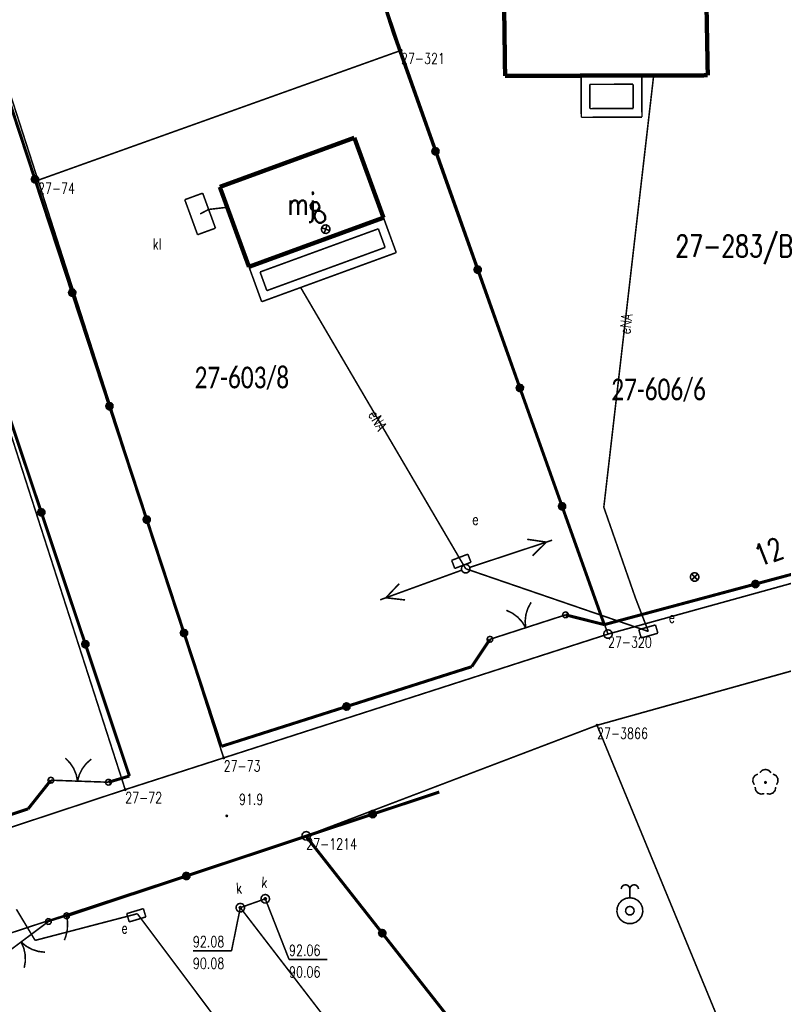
# Model space of a CAD drawing. Header units: metres. Extents: x 7542868 to 7543897, y 5828496 to 5830561.
# Tile 70 of 122: x 7543374 to 7543418, y 5829974 to 5830031. Entities that reach past the tile are written whole.
import ezdxf
from ezdxf.enums import TextEntityAlignment as Align

# ---------------------------------------------------------------- set-up
doc = ezdxf.new("R2010")
doc.units = ezdxf.units.M
doc.header["$MEASUREMENT"] = 0
for name, color, linetype in [('ADRESY_EADTD_T_0', 7, 'Continuous'), ('ADRESY_EAPADR_T_0', 7, 'Continuous'), ('BDOT500_KTOK_L_1', 7, 'Continuous'), ('BDOT500_KTOK_L_3', 7, 'Continuous'), ('BDOT500_KTOK_L_4', 7, 'Continuous'), ('BDOT500_OBOP_T_1', 7, 'Continuous'), ('BDOT500_RTPW_T_0', 7, 'Continuous'), ('BUDYNKI_EGBB_E_T_0', 7, 'Continuous'), ('BUDYNKI_EGBB_L_0', 7, 'Continuous'), ('BUDYNKI_EGBE_L_0', 7, 'Continuous'), ('GESUT_SUPE_E_T_3', 7, 'Continuous'), ('GESUT_SUPE_L_3', 7, 'Continuous'), ('GESUT_SUPK_L_1', 7, 'Continuous'), ('GESUT_SUSM_T_3', 7, 'Continuous'), ('GESUT_SUTK_T_0', 7, 'Continuous'), ('GESUT_SUUE_E_T_2', 7, 'Continuous'), ('GESUT_SUUE_T_3', 7, 'Continuous'), ('GESUT_SUUK_E_T_1', 7, 'Continuous'), ('GESUT_SUUK_E_T_9', 7, 'Continuous'), ('GESUT_SUUK_L_1', 7, 'Continuous'), ('GESUT_SUUK_T_2', 7, 'Continuous'), ('GESUT_SUUK_T_4', 7, 'Continuous'), ('GESUT_SUUW_T_2', 7, 'Continuous'), ('GLOWNA_BAZA_DZIALKI', 7, 'Continuous'), ('GLOWNA_BAZA_NUMERY_PUNKTOW', 7, 'Continuous'), ('GLOWNA_BAZA_PUNKTY', 7, 'Continuous'), ('SZUMIN_511-1_DROGA_POM_UZUPEL__', 7, 'Continuous')]:
    doc.layers.add(name, color=color, linetype=linetype)
doc.layers.add('Numery_dzialek', color=7, linetype='Continuous', lineweight=13)
doc.styles.add('Legend', font='calibri.ttf')
doc.styles.add('STYL_ARIAL', font='simplex', dxfattribs={"width": 0.75, "oblique": 0.1})

msp = doc.modelspace()

# ---------------------------------------------------------------- linework, layer by layer
at = {"layer": 'ADRESY_EAPADR_T_0', "color": 7, "const_width": 0.09}
for points in [[(7543391.818, 5830018.9034), (7543391.9572, 5830018.925), (7543392.086, 5830018.8679), (7543392.1634, 5830018.7503), (7543392.165, 5830018.6094), (7543392.0901, 5830018.4901), (7543391.9627, 5830018.4302), (7543391.823, 5830018.4487), (7543391.7155, 5830018.5397), (7543391.6744, 5830018.6744), (7543391.7125, 5830018.81), (7543391.818, 5830018.9034)], [(7543391.8396, 5830018.442), (7543392.0091, 5830018.9124)], [(7543392.1595, 5830018.5924), (7543391.6892, 5830018.762)], [(7543413.2079, 5829998.8653), (7543413.343, 5829998.8256), (7543413.4353, 5829998.7191), (7543413.4553, 5829998.5797), (7543413.3968, 5829998.4516), (7543413.2783, 5829998.3754), (7543413.1374, 5829998.3754), (7543413.0189, 5829998.4516), (7543412.9604, 5829998.5797), (7543412.9805, 5829998.7191), (7543413.0727, 5829998.8256), (7543413.2079, 5829998.8653)], [(7543413.3846, 5829998.4385), (7543413.0311, 5829998.792)], [(7543413.0311, 5829998.4385), (7543413.3846, 5829998.792)]]:
    msp.add_lwpolyline(points, dxfattribs=at)
at = {"layer": 'BDOT500_KTOK_L_1', "color": 7, "const_width": 0.09}
for points in [[(7543402.3484, 5829996.6925), (7543402.6948, 5829996.5268), (7543403.0032, 5829996.2979), (7543403.2621, 5829996.0143), (7543403.462, 5829995.6864)], [(7543403.462, 5829995.6864), (7543403.4321, 5829996.0693), (7543403.4759, 5829996.4508), (7543403.5918, 5829996.817), (7543403.7755, 5829997.1542)], [(7543404.1756, 5829995.9173), (7543405.7614, 5829996.4302)], [(7543405.6269, 5829996.3263), (7543405.5915, 5829996.437), (7543405.6357, 5829996.5446), (7543405.7386, 5829996.5987), (7543405.8522, 5829996.5739), (7543405.9234, 5829996.4819), (7543405.9187, 5829996.3657), (7543405.8404, 5829996.2797), (7543405.7252, 5829996.2641), (7543405.6269, 5829996.3263)], [(7543401.4006, 5829995.0196), (7543402.9863, 5829995.5326)], [(7543402.7484, 5829995.4556), (7543404.1756, 5829995.9173)], [(7543401.266, 5829994.9157), (7543401.2307, 5829995.0264), (7543401.2748, 5829995.134), (7543401.3778, 5829995.1881), (7543401.4914, 5829995.1633), (7543401.5625, 5829995.0713), (7543401.5578, 5829994.9551), (7543401.4796, 5829994.8691), (7543401.3643, 5829994.8535), (7543401.266, 5829994.9157)], [(7543376.9052, 5829988.1635), (7543377.1743, 5829987.8896), (7543377.3861, 5829987.5693), (7543377.5328, 5829987.2144), (7543377.609, 5829986.8379)], [(7543377.609, 5829986.8379), (7543377.7114, 5829987.2081), (7543377.8827, 5829987.5518), (7543378.1165, 5829987.8564), (7543378.4043, 5829988.1108)], [(7543375.9388, 5829986.788), (7543375.9034, 5829986.8988), (7543375.9475, 5829987.0064), (7543376.0505, 5829987.0605), (7543376.1641, 5829987.0357), (7543376.2352, 5829986.9437), (7543376.2305, 5829986.8275), (7543376.1523, 5829986.7415), (7543376.037, 5829986.7259), (7543375.9388, 5829986.788)], [(7543376.0733, 5829986.892), (7543377.1093, 5829986.8555)], [(7543376.8595, 5829986.8643), (7543378.3585, 5829986.8116)], [(7543378.3585, 5829986.8116), (7543379.3946, 5829986.7751)], [(7543379.2601, 5829986.6712), (7543379.2247, 5829986.7819), (7543379.2689, 5829986.8895), (7543379.3718, 5829986.9436), (7543379.4854, 5829986.9188), (7543379.5565, 5829986.8268), (7543379.5519, 5829986.7106), (7543379.4736, 5829986.6246), (7543379.3584, 5829986.609), (7543379.2601, 5829986.6712)], [(7543375.93, 5829978.74), (7543374.7552, 5829977.8598)], [(7543375.7955, 5829978.636), (7543375.7601, 5829978.7468), (7543375.8043, 5829978.8544), (7543375.9072, 5829978.9085), (7543376.0208, 5829978.8837), (7543376.092, 5829978.7917), (7543376.0873, 5829978.6755), (7543376.009, 5829978.5895), (7543375.8938, 5829978.5739), (7543375.7955, 5829978.636)], [(7543374.9553, 5829978.0097), (7543373.7548, 5829977.1102)], [(7543375.7348, 5829976.9693), (7543375.3533, 5829977.0138), (7543374.9874, 5829977.1303), (7543374.6505, 5829977.3146), (7543374.355, 5829977.56)], [(7543374.355, 5829977.56), (7543374.5075, 5829977.2075), (7543374.5898, 5829976.8324), (7543374.5988, 5829976.4484), (7543374.5343, 5829976.0699)]]:
    msp.add_lwpolyline(points, dxfattribs=at)
at = {"layer": 'BDOT500_KTOK_L_3', "color": 7, "const_width": 0.09}
for points in [[(7543376.98, 5829979.07), (7543376.455, 5829978.905)], [(7543376.8455, 5829978.966), (7543376.8101, 5829979.0768), (7543376.8543, 5829979.1844), (7543376.9572, 5829979.2385), (7543377.0708, 5829979.2137), (7543377.142, 5829979.1217), (7543377.1373, 5829979.0055), (7543377.059, 5829978.9195), (7543376.9438, 5829978.9039), (7543376.8455, 5829978.966)], [(7543376.98, 5829979.07), (7543376.996, 5829978.9702)], [(7543375.7955, 5829978.636), (7543375.7601, 5829978.7468), (7543375.8043, 5829978.8544), (7543375.9072, 5829978.9085), (7543376.0208, 5829978.8837), (7543376.092, 5829978.7917), (7543376.0873, 5829978.6755), (7543376.009, 5829978.5895), (7543375.8938, 5829978.5739), (7543375.7955, 5829978.636)], [(7543376.455, 5829978.905), (7543375.93, 5829978.74)], [(7543376.996, 5829978.9702), (7543377.012, 5829978.8704)], [(7543377.012, 5829978.8704), (7543377.0249, 5829978.7801)], [(7543377.0319, 5829978.4888), (7543377.0239, 5829978.392)], [(7543377.0249, 5829978.7801), (7543377.0269, 5829978.6759)], [(7543377.0269, 5829978.6759), (7543377.0329, 5829978.5835)], [(7543377.0329, 5829978.5835), (7543377.0319, 5829978.4888)], [(7543376.9508, 5829977.9392), (7543376.9228, 5829977.857)], [(7543376.9688, 5829978.0287), (7543376.9508, 5829977.9392)], [(7543376.9898, 5829978.1087), (7543376.9688, 5829978.0287)], [(7543377.0049, 5829978.2078), (7543376.9898, 5829978.1087)], [(7543377.0229, 5829978.2973), (7543377.0049, 5829978.2078)], [(7543377.0239, 5829978.392), (7543377.0229, 5829978.2973)], [(7543376.8598, 5829977.6905), (7543376.8448, 5829977.6648)], [(7543376.8948, 5829977.7749), (7543376.8598, 5829977.6905)], [(7543376.9228, 5829977.857), (7543376.8948, 5829977.7749)]]:
    msp.add_lwpolyline(points, dxfattribs=at)
at = {"layer": 'BDOT500_KTOK_L_4', "color": 7, "const_width": 0.175}
for points in [[(7543394.1289, 5830035.3051), (7543395.8261, 5830029.9961)], [(7543398.26, 5830023.17), (7543395.8261, 5830029.9961)], [(7543373.0058, 5830028.0969), (7543375.1551, 5830021.5542)], [(7543398.1255, 5830023.0661), (7543398.0902, 5830023.1768), (7543398.1343, 5830023.2844), (7543398.2373, 5830023.3385), (7543398.3509, 5830023.3137), (7543398.422, 5830023.2217), (7543398.4173, 5830023.1055), (7543398.339, 5830023.0195), (7543398.2238, 5830023.0039), (7543398.1255, 5830023.0661)], [(7543400.6939, 5830016.3439), (7543398.26, 5830023.17)], [(7543375.0206, 5830021.4502), (7543374.9852, 5830021.561), (7543375.0293, 5830021.6686), (7543375.1323, 5830021.7226), (7543375.2459, 5830021.6979), (7543375.317, 5830021.6059), (7543375.3123, 5830021.4897), (7543375.2341, 5830021.4037), (7543375.1188, 5830021.3881), (7543375.0206, 5830021.4502)], [(7543375.1551, 5830021.5542), (7543377.3043, 5830015.0115)], [(7543400.5594, 5830016.24), (7543400.5241, 5830016.3508), (7543400.5682, 5830016.4583), (7543400.6712, 5830016.5124), (7543400.7848, 5830016.4876), (7543400.8559, 5830016.3956), (7543400.8512, 5830016.2794), (7543400.773, 5830016.1934), (7543400.6577, 5830016.1778), (7543400.5594, 5830016.24)], [(7543403.1279, 5830009.5178), (7543400.6939, 5830016.3439)], [(7543377.1698, 5830014.9075), (7543377.1344, 5830015.0183), (7543377.1786, 5830015.1259), (7543377.2815, 5830015.18), (7543377.3951, 5830015.1552), (7543377.4662, 5830015.0632), (7543377.4616, 5830014.947), (7543377.3833, 5830014.861), (7543377.2681, 5830014.8454), (7543377.1698, 5830014.9075)], [(7543377.3043, 5830015.0115), (7543379.4535, 5830008.4688)], [(7543372.9782, 5830009.9499), (7543375.5196, 5830002.3445)], [(7543402.9933, 5830009.4139), (7543402.958, 5830009.5247), (7543403.0021, 5830009.6323), (7543403.1051, 5830009.6863), (7543403.2187, 5830009.6615), (7543403.2898, 5830009.5695), (7543403.2851, 5830009.4533), (7543403.2069, 5830009.3673), (7543403.0916, 5830009.3518), (7543402.9933, 5830009.4139)], [(7543405.5618, 5830002.6918), (7543403.1279, 5830009.5178)], [(7543379.319, 5830008.3648), (7543379.2837, 5830008.4756), (7543379.3278, 5830008.5832), (7543379.4307, 5830008.6373), (7543379.5444, 5830008.6125), (7543379.6155, 5830008.5205), (7543379.6108, 5830008.4043), (7543379.5325, 5830008.3183), (7543379.4173, 5830008.3027), (7543379.319, 5830008.3648)], [(7543379.4535, 5830008.4688), (7543381.6027, 5830001.9261)], [(7543405.4273, 5830002.5878), (7543405.3919, 5830002.6986), (7543405.436, 5830002.8062), (7543405.539, 5830002.8602), (7543405.6526, 5830002.8355), (7543405.7237, 5830002.7434), (7543405.7191, 5830002.6273), (7543405.6408, 5830002.5412), (7543405.5255, 5830002.5257), (7543405.4273, 5830002.5878)], [(7543375.3851, 5830002.2405), (7543375.3497, 5830002.3513), (7543375.3938, 5830002.4589), (7543375.4968, 5830002.5129), (7543375.6104, 5830002.4882), (7543375.6815, 5830002.3962), (7543375.6768, 5830002.28), (7543375.5986, 5830002.194), (7543375.4833, 5830002.1784), (7543375.3851, 5830002.2405)], [(7543375.5196, 5830002.3445), (7543378.0609, 5829994.739)], [(7543407.9957, 5829995.8657), (7543405.5618, 5830002.6918)], [(7543381.4682, 5830001.8222), (7543381.4329, 5830001.9329), (7543381.477, 5830002.0405), (7543381.58, 5830002.0946), (7543381.6936, 5830002.0698), (7543381.7647, 5830001.9778), (7543381.76, 5830001.8616), (7543381.6818, 5830001.7756), (7543381.5665, 5830001.76), (7543381.4682, 5830001.8222)], [(7543381.6027, 5830001.9261), (7543383.752, 5829995.3834)], [(7543416.7157, 5829998.2068), (7543425.4358, 5830000.5479)], [(7543416.5812, 5829998.1028), (7543416.5459, 5829998.2136), (7543416.59, 5829998.3212), (7543416.6929, 5829998.3752), (7543416.8066, 5829998.3505), (7543416.8777, 5829998.2585), (7543416.873, 5829998.1423), (7543416.7947, 5829998.0563), (7543416.6795, 5829998.0407), (7543416.5812, 5829998.1028)], [(7543407.9957, 5829995.8657), (7543416.7157, 5829998.2068)], [(7543405.7614, 5829996.4302), (7543407.9957, 5829995.8657)], [(7543383.6175, 5829995.2795), (7543383.5821, 5829995.3903), (7543383.6262, 5829995.4978), (7543383.7292, 5829995.5519), (7543383.8428, 5829995.5271), (7543383.9139, 5829995.4351), (7543383.9093, 5829995.3189), (7543383.831, 5829995.2329), (7543383.7158, 5829995.2173), (7543383.6175, 5829995.2795)], [(7543377.9264, 5829994.6351), (7543377.8911, 5829994.7459), (7543377.9352, 5829994.8534), (7543378.0381, 5829994.9075), (7543378.1518, 5829994.8827), (7543378.2229, 5829994.7907), (7543378.2182, 5829994.6745), (7543378.1399, 5829994.5885), (7543378.0247, 5829994.5729), (7543377.9264, 5829994.6351)], [(7543383.752, 5829995.3834), (7543385.9012, 5829988.8407)], [(7543400.3514, 5829993.4421), (7543401.4006, 5829995.0196)], [(7543378.0609, 5829994.739), (7543380.6023, 5829987.1336)], [(7543393.1263, 5829991.1414), (7543400.3514, 5829993.4421)], [(7543385.9012, 5829988.8407), (7543393.1263, 5829991.1414)], [(7543392.9918, 5829991.0375), (7543392.9564, 5829991.1482), (7543393.0006, 5829991.2558), (7543393.1035, 5829991.3099), (7543393.2171, 5829991.2851), (7543393.2882, 5829991.1931), (7543393.2836, 5829991.0769), (7543393.2053, 5829990.9909), (7543393.0901, 5829990.9753), (7543392.9918, 5829991.0375)], [(7543380.6023, 5829987.1336), (7543379.3946, 5829986.7751)], [(7543376.0733, 5829986.892), (7543374.7645, 5829985.2426)], [(7543394.635, 5829984.935), (7543398.48, 5829986.21)], [(7543374.7645, 5829985.2426), (7543368.0142, 5829982.9953)], [(7543390.79, 5829983.66), (7543394.635, 5829984.935)], [(7543394.5005, 5829984.831), (7543394.4651, 5829984.9418), (7543394.5093, 5829985.0494), (7543394.6122, 5829985.1035), (7543394.7258, 5829985.0787), (7543394.797, 5829984.9867), (7543394.7923, 5829984.8705), (7543394.714, 5829984.7845), (7543394.5988, 5829984.7689), (7543394.5005, 5829984.831)], [(7543390.79, 5829983.66), (7543383.885, 5829981.365)], [(7543395.1883, 5829978.0683), (7543390.79, 5829983.66)], [(7543383.885, 5829981.365), (7543376.98, 5829979.07)], [(7543383.7505, 5829981.261), (7543383.7151, 5829981.3718), (7543383.7593, 5829981.4794), (7543383.8622, 5829981.5335), (7543383.9758, 5829981.5087), (7543384.047, 5829981.4167), (7543384.0423, 5829981.3005), (7543383.964, 5829981.2145), (7543383.8488, 5829981.1989), (7543383.7505, 5829981.261)], [(7543395.0538, 5829977.9644), (7543395.0185, 5829978.0752), (7543395.0626, 5829978.1827), (7543395.1656, 5829978.2368), (7543395.2792, 5829978.212), (7543395.3503, 5829978.12), (7543395.3456, 5829978.0038), (7543395.2674, 5829977.9178), (7543395.1521, 5829977.9022), (7543395.0538, 5829977.9644)], [(7543399.5867, 5829972.4767), (7543395.1883, 5829978.0683)]]:
    msp.add_lwpolyline(points, dxfattribs=at)
at = {"layer": 'BDOT500_OBOP_T_1', "color": 3, "const_width": 0.09}
for points in [[(7543416.6562, 5829986.6303), (7543416.5686, 5829986.803), (7543416.5789, 5829986.9964), (7543416.6842, 5829987.1589), (7543416.8566, 5829987.2472)], [(7543416.9679, 5829987.328), (7543417.1051, 5829987.4647), (7543417.2922, 5829987.5147), (7543417.4793, 5829987.4647), (7543417.6165, 5829987.328)], [(7543417.7277, 5829987.2472), (7543417.9001, 5829987.1589), (7543418.0055, 5829986.9964), (7543418.0157, 5829986.803), (7543417.9281, 5829986.6303)], [(7543417.2234, 5829986.1183), (7543417.0321, 5829986.0884), (7543416.8514, 5829986.1579), (7543416.7294, 5829986.3083), (7543416.6987, 5829986.4995)], [(7543417.2922, 5829986.8097), (7543417.324, 5829986.7965), (7543417.3372, 5829986.7647), (7543417.324, 5829986.7329), (7543417.2922, 5829986.7197), (7543417.2604, 5829986.7329), (7543417.2472, 5829986.7647), (7543417.2604, 5829986.7965), (7543417.2922, 5829986.8097)], [(7543417.8856, 5829986.4995), (7543417.855, 5829986.3083), (7543417.733, 5829986.1579), (7543417.5522, 5829986.0884), (7543417.3609, 5829986.1183)]]:
    msp.add_lwpolyline(points, dxfattribs=at)
at = {"layer": 'BDOT500_RTPW_T_0', "color": 7, "const_width": 0.075}
msp.add_lwpolyline([(7543386.2642, 5829984.8323), (7543386.251, 5829984.8005), (7543386.2192, 5829984.7873), (7543386.1873, 5829984.8005), (7543386.1742, 5829984.8323), (7543386.1873, 5829984.8642), (7543386.2192, 5829984.8773), (7543386.251, 5829984.8642), (7543386.2642, 5829984.8323)], dxfattribs=at)
at = {"layer": 'BUDYNKI_EGBB_L_0', "color": 34, "const_width": 0.25}
for points in [[(7543402.153, 5830036.3211), (7543402.2743, 5830027.5206)], [(7543413.9659, 5830027.5521), (7543413.8037, 5830036.4823)], [(7543402.2743, 5830027.5206), (7543413.9659, 5830027.5521)], [(7543393.5779, 5830023.9495), (7543385.8164, 5830021.115)], [(7543395.2602, 5830019.3405), (7543393.5779, 5830023.9495)], [(7543385.8164, 5830021.115), (7543387.4988, 5830016.5061)], [(7543387.4988, 5830016.5061), (7543395.2602, 5830019.3405)]]:
    msp.add_lwpolyline(points, dxfattribs=at)
at = {"layer": 'BUDYNKI_EGBE_L_0', "color": 7, "const_width": 0.09}
for points in [[(7543406.66, 5830027.53), (7543410.16, 5830027.54)], [(7543406.67, 5830025.13), (7543406.66, 5830027.53)], [(7543410.16, 5830027.54), (7543410.17, 5830025.14)], [(7543407.1621, 5830027.0314), (7543409.6621, 5830027.0386)], [(7543407.1679, 5830025.6314), (7543407.1621, 5830027.0314)], [(7543409.6621, 5830027.0386), (7543409.6679, 5830025.6386)], [(7543409.6679, 5830025.6386), (7543407.1679, 5830025.6314)], [(7543410.17, 5830025.14), (7543406.67, 5830025.13)], [(7543387.4988, 5830016.5061), (7543395.2602, 5830019.3405)], [(7543395.2602, 5830019.3405), (7543395.9944, 5830017.3253)], [(7543388.1396, 5830016.2078), (7543394.9617, 5830018.6992)], [(7543394.9617, 5830018.6992), (7543395.3536, 5830017.6236)], [(7543395.9944, 5830017.3253), (7543388.2329, 5830014.4909)], [(7543395.3536, 5830017.6236), (7543388.5314, 5830015.1322)], [(7543388.2329, 5830014.4909), (7543387.4988, 5830016.5061)], [(7543388.5314, 5830015.1322), (7543388.1396, 5830016.2078)]]:
    msp.add_lwpolyline(points, dxfattribs=at)
at = {"layer": 'GESUT_SUPE_L_3', "color": 1, "const_width": 0.09}
for points in [[(7543407.9685, 5830002.6365), (7543410.8447, 5830027.5437)], [(7543399.749, 5829999.5188), (7543390.4817, 5830015.3121)], [(7543409.7953, 5829997.3985), (7543407.9685, 5830002.6365)], [(7543400.2394, 5829999.1689), (7543404.9874, 5830000.7361)], [(7543403.5487, 5830000.7878), (7543404.655, 5830000.6264)], [(7543403.8622, 5829999.8382), (7543404.655, 5830000.6264)], [(7543400.002, 5829999.0905), (7543399.749, 5829999.5188)], [(7543395.0679, 5829997.2969), (7543399.767, 5829999.0051)], [(7543410.538, 5829995.4732), (7543400.002, 5829999.0905)], [(7543395.3968, 5829997.4165), (7543396.1658, 5829998.228)], [(7543395.3968, 5829997.4165), (7543396.5075, 5829997.2882)], [(7543409.7953, 5829997.3985), (7543410.538, 5829995.4732)], [(7543375.1624, 5829977.6511), (7543374.0831, 5829979.4457)], [(7543375.1624, 5829977.6511), (7543381.06, 5829979.19)], [(7543381.06, 5829979.19), (7543383.7, 5829975.67)], [(7543383.7, 5829975.67), (7543388.63, 5829969.08)]]:
    msp.add_lwpolyline(points, dxfattribs=at)
at = {"layer": 'GESUT_SUPK_L_1', "color": 34, "const_width": 0.09}
for points in [[(7543386.245, 5830019.9408), (7543385.173, 5830019.8156)], [(7543385.173, 5830019.8156), (7543386.245, 5830019.9408)], [(7543385.173, 5830019.8156), (7543384.682, 5830019.5566)], [(7543384.682, 5830019.5566), (7543385.173, 5830019.8156)], [(7543388.44, 5829980.05), (7543387, 5829979.54)], [(7543387, 5829979.54), (7543388.44, 5829980.05)], [(7543387, 5829979.54), (7543393.9, 5829970.57)], [(7543393.9, 5829970.57), (7543387, 5829979.54)]]:
    msp.add_lwpolyline(points, dxfattribs=at)
at = {"layer": 'GESUT_SUSM_T_3', "color": 7, "const_width": 0.09}
msp.add_lwpolyline([(7543400.002, 5829999.3405), (7543400.1372, 5829999.3008), (7543400.2294, 5829999.1944), (7543400.2494, 5829999.0549), (7543400.1909, 5829998.9268), (7543400.0724, 5829998.8506), (7543399.9316, 5829998.8506), (7543399.8131, 5829998.9268), (7543399.7545, 5829999.0549), (7543399.7746, 5829999.1944), (7543399.8668, 5829999.3008), (7543400.002, 5829999.3405)], dxfattribs=at)
at = {"layer": 'GESUT_SUTK_T_0', "color": 34, "const_width": 0.09}
for points in [[(7543387, 5829979.6025), (7543387.0442, 5829979.5842), (7543387.0625, 5829979.54), (7543387.0442, 5829979.4958), (7543387, 5829979.4775), (7543386.9558, 5829979.4958), (7543386.9375, 5829979.54), (7543386.9558, 5829979.5842), (7543387, 5829979.6025)], [(7543388.44, 5829980.1125), (7543388.4842, 5829980.0942), (7543388.5025, 5829980.05), (7543388.4842, 5829980.0058), (7543388.44, 5829979.9875), (7543388.3958, 5829980.0058), (7543388.3775, 5829980.05), (7543388.3958, 5829980.0942), (7543388.44, 5829980.1125)], [(7543388.44, 5829980.05), (7543389.8126, 5829976.5507)], [(7543387, 5829979.54), (7543386.4919, 5829977.0448)], [(7543384.2662, 5829977.0448), (7543386.4919, 5829977.0448)], [(7543389.8126, 5829976.5507), (7543392.0112, 5829976.5507)]]:
    msp.add_lwpolyline(points, dxfattribs=at)
at = {"layer": 'GESUT_SUUE_T_3', "color": 7, "const_width": 0.09}
for points in [[(7543400.1266, 5829999.931), (7543399.1926, 5829999.5736)], [(7543399.1926, 5829999.5736), (7543399.3714, 5829999.1066)], [(7543400.3053, 5829999.464), (7543400.1266, 5829999.931)], [(7543399.3714, 5829999.1066), (7543400.3053, 5829999.464)], [(7543410.9501, 5829995.8509), (7543409.9886, 5829995.5762)], [(7543409.9886, 5829995.5762), (7543410.1259, 5829995.0954)], [(7543411.0875, 5829995.3701), (7543410.9501, 5829995.8509)], [(7543410.1259, 5829995.0954), (7543411.0875, 5829995.3701)], [(7543381.4071, 5829979.4835), (7543380.4492, 5829979.1962)], [(7543380.4492, 5829979.1962), (7543380.5929, 5829978.7172)], [(7543381.5507, 5829979.0046), (7543381.4071, 5829979.4835)], [(7543380.5929, 5829978.7172), (7543381.5507, 5829979.0046)]]:
    msp.add_lwpolyline(points, dxfattribs=at)
at = {"layer": 'GESUT_SUUK_L_1', "color": 7, "const_width": 0.09}
for points in [[(7543383.7968, 5830020.3778), (7543384.8301, 5830020.755)], [(7543384.8301, 5830020.755), (7543385.173, 5830019.8156)], [(7543384.534, 5830018.3582), (7543383.7968, 5830020.3778)], [(7543385.173, 5830019.8156), (7543385.5673, 5830018.7353)], [(7543385.5673, 5830018.7353), (7543384.534, 5830018.3582)]]:
    msp.add_lwpolyline(points, dxfattribs=at)
at = {"layer": 'GESUT_SUUK_T_2', "color": 34, "const_width": 0.09}
for points in [[(7543388.44, 5829980.3), (7543388.5752, 5829980.2603), (7543388.6674, 5829980.1539), (7543388.6875, 5829980.0144), (7543388.6289, 5829979.8863), (7543388.5104, 5829979.8101), (7543388.3696, 5829979.8101), (7543388.2511, 5829979.8863), (7543388.1925, 5829980.0144), (7543388.2126, 5829980.1539), (7543388.3048, 5829980.2603), (7543388.44, 5829980.3)], [(7543387, 5829979.79), (7543387.1352, 5829979.7503), (7543387.2274, 5829979.6439), (7543387.2475, 5829979.5044), (7543387.1889, 5829979.3763), (7543387.0704, 5829979.3001), (7543386.9296, 5829979.3001), (7543386.8111, 5829979.3763), (7543386.7525, 5829979.5044), (7543386.7726, 5829979.6439), (7543386.8648, 5829979.7503), (7543387, 5829979.79)]]:
    msp.add_lwpolyline(points, dxfattribs=at)
at = {"layer": 'GESUT_SUUK_T_4', "color": 7, "const_width": 0.09}
for points in [[(7543388.44, 5829980.3), (7543388.5752, 5829980.2603), (7543388.6674, 5829980.1539), (7543388.6875, 5829980.0144), (7543388.6289, 5829979.8863), (7543388.5104, 5829979.8101), (7543388.3696, 5829979.8101), (7543388.2511, 5829979.8863), (7543388.1925, 5829980.0144), (7543388.2126, 5829980.1539), (7543388.3048, 5829980.2603), (7543388.44, 5829980.3)], [(7543387, 5829979.79), (7543387.1352, 5829979.7503), (7543387.2274, 5829979.6439), (7543387.2475, 5829979.5044), (7543387.1889, 5829979.3763), (7543387.0704, 5829979.3001), (7543386.9296, 5829979.3001), (7543386.8111, 5829979.3763), (7543386.7525, 5829979.5044), (7543386.7726, 5829979.6439), (7543386.8648, 5829979.7503), (7543387, 5829979.79)]]:
    msp.add_lwpolyline(points, dxfattribs=at)
at = {"layer": 'GESUT_SUUW_T_2', "color": 7, "const_width": 0.09}
for points in [[(7543408.9708, 5829980.6135), (7543409.0043, 5829980.7385), (7543409.0958, 5829980.83), (7543409.2208, 5829980.8635), (7543409.3458, 5829980.83), (7543409.4373, 5829980.7385), (7543409.4708, 5829980.6135)], [(7543409.4708, 5829980.6135), (7543409.5043, 5829980.7385), (7543409.5958, 5829980.83), (7543409.7208, 5829980.8635), (7543409.8458, 5829980.83), (7543409.9373, 5829980.7385), (7543409.9708, 5829980.6135)], [(7543409.4708, 5829980.1135), (7543409.4708, 5829980.6135)], [(7543409.4708, 5829980.1135), (7543409.7144, 5829980.0728), (7543409.9315, 5829979.9553), (7543410.0987, 5829979.7737), (7543410.1979, 5829979.5476), (7543410.2183, 5829979.3015), (7543410.1577, 5829979.0622), (7543410.0226, 5829978.8555), (7543409.8278, 5829978.7039), (7543409.5943, 5829978.6237), (7543409.3474, 5829978.6237), (7543409.1139, 5829978.7039), (7543408.919, 5829978.8555), (7543408.784, 5829979.0622), (7543408.7234, 5829979.3015), (7543408.7438, 5829979.5476), (7543408.843, 5829979.7737), (7543409.0102, 5829979.9553), (7543409.2273, 5829980.0728), (7543409.4708, 5829980.1135)], [(7543409.4708, 5829979.6135), (7543409.606, 5829979.5738), (7543409.6982, 5829979.4673), (7543409.7183, 5829979.3279), (7543409.6598, 5829979.1997), (7543409.5413, 5829979.1236), (7543409.4004, 5829979.1236), (7543409.2819, 5829979.1997), (7543409.2234, 5829979.3279), (7543409.2434, 5829979.4673), (7543409.3357, 5829979.5738), (7543409.4708, 5829979.6135)]]:
    msp.add_lwpolyline(points, dxfattribs=at)
at = {"layer": 'GLOWNA_BAZA_DZIALKI', "color": 92, "lineweight": 20, "const_width": 0.09}
for points in [[(7543364.21, 5830056), (7543375.33, 5830021.5)], [(7543396.27, 5830028.99), (7543394.13, 5830035.31)], [(7543375.33, 5830021.5), (7543396.27, 5830028.99)], [(7543408.21, 5829995.32), (7543396.27, 5830028.99)], [(7543380.36, 5829986.35), (7543367.98, 5830024.81)], [(7543375.33, 5830021.5), (7543386.04, 5829988.18)], [(7543453.6, 5830002.91), (7543407.58, 5829990.06)], [(7543408.21, 5829995.32), (7543429.97, 5830001.34)], [(7543386.04, 5829988.18), (7543408.21, 5829995.32)], [(7543407.58, 5829990.06), (7543390.8, 5829983.68)], [(7543380.36, 5829986.35), (7543386.04, 5829988.18)], [(7543361.34, 5829980.07), (7543380.36, 5829986.35)], [(7543390.8, 5829983.68), (7543369.57, 5829976.7)], [(7543417.3, 5829950.04), (7543390.8, 5829983.68)]]:
    msp.add_lwpolyline(points, dxfattribs=at)
at = {"layer": 'GLOWNA_BAZA_PUNKTY', "color": 7, "const_width": 0.09}
for points in [[(7543396.27, 5830029.035), (7543396.3018, 5830029.0218), (7543396.315, 5830028.99), (7543396.3018, 5830028.9582), (7543396.27, 5830028.945), (7543396.2382, 5830028.9582), (7543396.225, 5830028.99), (7543396.2382, 5830029.0218), (7543396.27, 5830029.035)], [(7543375.33, 5830021.545), (7543375.3618, 5830021.5318), (7543375.375, 5830021.5), (7543375.3618, 5830021.4682), (7543375.33, 5830021.455), (7543375.2982, 5830021.4682), (7543375.285, 5830021.5), (7543375.2982, 5830021.5318), (7543375.33, 5830021.545)], [(7543408.21, 5829995.57), (7543408.3452, 5829995.5303), (7543408.4374, 5829995.4239), (7543408.4575, 5829995.2844), (7543408.3989, 5829995.1563), (7543408.2804, 5829995.0801), (7543408.1396, 5829995.0801), (7543408.0211, 5829995.1563), (7543407.9625, 5829995.2844), (7543407.9826, 5829995.4239), (7543408.0748, 5829995.5303), (7543408.21, 5829995.57)], [(7543407.58, 5829990.105), (7543407.6118, 5829990.0918), (7543407.625, 5829990.06), (7543407.6118, 5829990.0282), (7543407.58, 5829990.015), (7543407.5482, 5829990.0282), (7543407.535, 5829990.06), (7543407.5482, 5829990.0918), (7543407.58, 5829990.105)], [(7543386.04, 5829988.225), (7543386.0718, 5829988.2118), (7543386.085, 5829988.18), (7543386.0718, 5829988.1482), (7543386.04, 5829988.135), (7543386.0082, 5829988.1482), (7543385.995, 5829988.18), (7543386.0082, 5829988.2118), (7543386.04, 5829988.225)], [(7543380.36, 5829986.395), (7543380.3918, 5829986.3818), (7543380.405, 5829986.35), (7543380.3918, 5829986.3182), (7543380.36, 5829986.305), (7543380.3282, 5829986.3182), (7543380.315, 5829986.35), (7543380.3282, 5829986.3818), (7543380.36, 5829986.395)], [(7543390.8, 5829983.93), (7543390.9352, 5829983.8903), (7543391.0274, 5829983.7839), (7543391.0475, 5829983.6444), (7543390.9889, 5829983.5163), (7543390.8704, 5829983.4401), (7543390.7296, 5829983.4401), (7543390.6111, 5829983.5163), (7543390.5525, 5829983.6444), (7543390.5726, 5829983.7839), (7543390.6648, 5829983.8903), (7543390.8, 5829983.93)]]:
    msp.add_lwpolyline(points, dxfattribs=at)
at = {"layer": 'SZUMIN_511-1_DROGA_POM_UZUPEL__', "color": 3, "const_width": 0.09}
for points in [[(7543394.13, 5830035.31), (7543396.27, 5830028.99)], [(7543396.27, 5830028.99), (7543375.33, 5830021.5)], [(7543380.36, 5829986.35), (7543367.98, 5830024.81)], [(7543375.33, 5830021.5), (7543386.04, 5829988.18)], [(7543407.58, 5829990.06), (7543390.8, 5829983.68)], [(7543423.59, 5829951.24), (7543407.58, 5829990.06)], [(7543386.04, 5829988.18), (7543380.36, 5829986.35)], [(7543390.8, 5829983.68), (7543417.3, 5829950.04)]]:
    msp.add_lwpolyline(points, dxfattribs=at)
at = {"layer": 'SZUMIN_511-1_DROGA_POM_UZUPEL__', "color": 7, "const_width": 0.09}
for points in [[(7543394.13, 5830035.31), (7543396.27, 5830028.99)], [(7543396.27, 5830028.99), (7543375.33, 5830021.5)], [(7543380.36, 5829986.35), (7543367.98, 5830024.81)], [(7543375.33, 5830021.5), (7543386.04, 5829988.18)], [(7543429.97, 5830001.34), (7543408.21, 5829995.32)], [(7543407.58, 5829990.06), (7543435.43, 5829997.84)], [(7543408.21, 5829995.32), (7543386.04, 5829988.18)], [(7543407.58, 5829990.06), (7543390.8, 5829983.68)], [(7543423.59, 5829951.24), (7543407.58, 5829990.06)], [(7543386.04, 5829988.18), (7543380.36, 5829986.35)], [(7543380.36, 5829986.35), (7543361.34, 5829980.07)], [(7543369.57, 5829976.7), (7543390.8, 5829983.68)], [(7543390.8, 5829983.68), (7543417.3, 5829950.04)]]:
    msp.add_lwpolyline(points, dxfattribs=at)

# ---------------------------------------------------------------- texts
at = {"layer": 'ADRESY_EADTD_T_0', "color": 214, "style": 'STYL_ARIAL', "width": 0.75}
for s, rotation, p in [('8', 25.179, (7543391.8948, 5830018.74)), ('12', 20.8545, (7543417.837, 5829999.1276))]:
    msp.add_text(s, height=1.25, rotation=rotation, dxfattribs=at).set_placement(p, align=Align.BOTTOM_CENTER)
at = {"layer": 'BDOT500_RTPW_T_0', "color": 7, "style": 'STYL_ARIAL', "width": 0.75}
msp.add_text('91.9', height=0.625, dxfattribs=at).set_placement((7543386.9213, 5829986.1022), align=Align.TOP_LEFT)
at = {"layer": 'BUDYNKI_EGBB_E_T_0', "color": 7, "style": 'STYL_ARIAL', "width": 0.75}
msp.add_text('mj', height=1.25, dxfattribs=at).set_placement((7543390.5383, 5830020.1236), align=Align.MIDDLE_CENTER)
at = {"layer": 'GESUT_SUPE_E_T_3', "color": 1, "style": 'STYL_ARIAL', "width": 0.75}
for rotation, p in [(83.4129, (7543409.2414, 5830013.2056)), (300.4038, (7543394.9222, 5830007.6416))]:
    msp.add_text('eNA', height=0.625, rotation=rotation, dxfattribs=at).set_placement(p, align=Align.MIDDLE_CENTER)
at = {"layer": 'GESUT_SUTK_T_0', "color": 34, "style": 'STYL_ARIAL', "width": 0.75}
for s, p in [('92.08', (7543384.2662, 5829977.8886)), ('92.06', (7543389.8126, 5829977.3945)), ('90.08', (7543384.2662, 5829976.6386)), ('90.06', (7543389.8126, 5829976.1445))]:
    msp.add_text(s, height=0.625, dxfattribs=at).set_placement(p, align=Align.TOP_LEFT)
at = {"layer": 'GESUT_SUUE_E_T_2', "color": 7, "style": 'STYL_ARIAL', "width": 0.75}
for p in [(7543400.3778, 5830002.2491), (7543411.7108, 5829996.6013), (7543380.1356, 5829978.6759)]:
    msp.add_text('e', height=0.625, dxfattribs=at).set_placement(p, align=Align.TOP_LEFT)
at = {"layer": 'GESUT_SUUK_E_T_1', "color": 7, "style": 'STYL_ARIAL', "width": 0.75}
msp.add_text('kl', height=0.625, dxfattribs=at).set_placement((7543381.9502, 5830017.3202), align=Align.BOTTOM_LEFT)
at = {"layer": 'GESUT_SUUK_E_T_9', "color": 34, "style": 'STYL_ARIAL', "width": 0.75}
for rotation, p in [(357.2475, (7543388.198, 5829980.5148)), (2.2906, (7543386.7751, 5829980.1578))]:
    msp.add_text('k', height=0.625, rotation=rotation, dxfattribs=at).set_placement(p, align=Align.BOTTOM_LEFT)
at = {"layer": 'GLOWNA_BAZA_NUMERY_PUNKTOW', "color": 7, "style": 'STYL_ARIAL', "width": 0.75}
for s, p in [('27-321', (7543396.27, 5830028.8338)), ('27-74', (7543375.33, 5830021.3438)), ('27-320', (7543408.21, 5829995.1638)), ('27-3866', (7543407.58, 5829989.9037)), ('27-73', (7543386.04, 5829988.0237)), ('27-72', (7543380.36, 5829986.1937)), ('27-1214', (7543390.8, 5829983.5237))]:
    msp.add_text(s, height=0.625, dxfattribs=at).set_placement(p, align=Align.TOP_LEFT)
at = {"layer": 'Numery_dzialek', "color": 92, "linetype": 'Continuous', "style": 'Legend', "width": 0.75}
for s, p in [('27-603/8', (7543384.36, 5830010.7475)), ('27-606/6', (7543408.4, 5830010.0575))]:
    msp.add_text(s, height=1.25, dxfattribs=at).set_placement(p, align=Align.TOP_LEFT)
at = {"layer": 'SZUMIN_511-1_DROGA_POM_UZUPEL__', "color": 7, "style": 'STYL_ARIAL', "width": 0.75}
msp.add_text('27-283/B', height=1.25, dxfattribs=at).set_placement((7543412.09, 5830018.3275), align=Align.TOP_LEFT)

doc.saveas('drawing.dxf')
